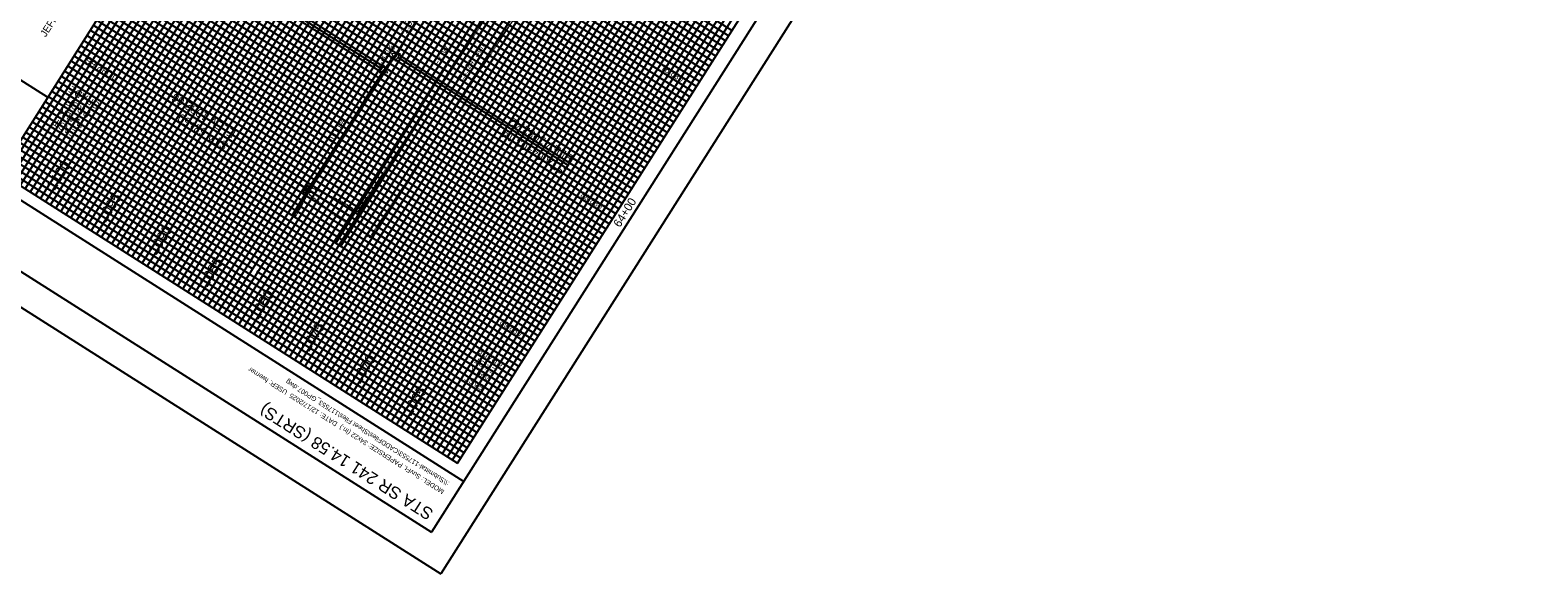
# Model space of a CAD drawing. Header units: feet. Extents: x 2249417 to 2250170, y 438279 to 439089.
# Tile 3 of 10: x 2249669 to 2250170, y 438279 to 438459. Entities that reach past the tile are written whole.
import ezdxf
from ezdxf.enums import TextEntityAlignment as Align

# ---------------------------------------------------------------- set-up
doc = ezdxf.new("R2010")
doc.units = ezdxf.units.FT
doc.header["$MEASUREMENT"] = 0
for name, pattern in [('OhDOT_USTN2', [0.11, 0.069, -0.041]), ('OhDOT_USTN5', [0.11, 0.055, -0.055]), ('waterex', [0])]:
    doc.linetypes.add(name, pattern=pattern)
doc.layers.add('0_Mview', color=7, linetype='Continuous', plot=False)
for name, color, linetype in [('DR_X_Storm_Sewer', 151, 'OhDOT_USTN5'), ('GE_P_CL_Text', 7, 'Continuous'), ('GE_X_Cells', 2, 'Continuous'), ('PF_P_Grade_Line', 7, 'Continuous'), ('PF_P_Text', 7, 'Continuous'), ('PF_X_Ground_Line', 3, 'OhDOT_USTN2'), ('PV_X_Text', 7, 'Continuous'), ('SH_Border', 7, 'Continuous'), ('SH_Data', 7, 'Continuous'), ('SH_Text', 7, 'Continuous'), ('UT_X_Water', 133, 'waterex'), ('XS_P_Finished_Grade', 3, 'Continuous')]:
    doc.layers.add(name, color=color, linetype=linetype)
doc.layers.add('SH_Major_Grid_Line', color=254, linetype='Continuous', transparency=0.3)
doc.layers.add('SH_Minor_Grid_Line', color=252, linetype='Continuous', transparency=0.5)
doc.styles.add('OHDOTSymbols', font='arial.ttf')
doc.styles.add('Slanted-Normal', font='font31.shx', dxfattribs={"height": 0.14})
doc.styles.get("Standard").update_dxf_attribs({"font": 'arial.ttf'})
doc.styles.add('Straight-Normal', font='font30.shx', dxfattribs={"height": 0.14})

# ---------------------------------------------------------------- blocks, each defined once
blk = doc.blocks.new('PI')
at = {"layer": 'GE_X_Cells', "color": 2, "linetype": 'Continuous', "lineweight": 0, "flags": 128}
blk.add_lwpolyline([(-0.073, -0.042), (0.073, -0.042), (0, 0.084), (-0.073, -0.042)], dxfattribs=at)

msp = doc.modelspace()

# ---------------------------------------------------------------- linework, layer by layer
at = {"layer": '0_Mview'}
for points in [[(2249785.598, 438446.424), (2249738.298, 438476.421)], [(2249791.112, 438450.195), (2249847.732, 438414.288)], [(2249760.418, 438406.738), (2249713.118, 438436.735)]]:
    msp.add_lwpolyline(points, dxfattribs=at)
at = {"layer": 'DR_X_Storm_Sewer', "color": 1}
msp.add_line((2249789.931, 438388.185), (2249744.998, 438416.681), dxfattribs=at)
at = {"layer": 'DR_X_Storm_Sewer'}
for p, q in [((2249760.392, 438405.734), (2249761.463, 438407.423)), ((2249772.4, 438402.263), (2249761.463, 438407.423)), ((2249769.722, 438398.04), (2249760.392, 438405.734)), ((2249777.774, 438398.855), (2249772.4, 438402.263)), ((2249775.634, 438394.291), (2249769.722, 438398.04)), ((2249775.634, 438394.291), (2249771.542, 438387.84)), ((2249783.154, 438392.482), (2249781.815, 438390.371)), ((2249780.701, 438391.078), (2249776.609, 438384.627)), ((2249781.815, 438390.371), (2249780.701, 438391.078))]:
    msp.add_line(p, q, dxfattribs=at)
for points in [[(2249783.154, 438392.482), (2249851.564, 438496.335), (2249877.338, 438530.746)], [(2249777.774, 438398.855), (2249843.983, 438499.367)]]:
    msp.add_lwpolyline(points, dxfattribs=at)
at = {"layer": 'PF_P_Grade_Line', "color": 7, "linetype": 'Continuous', "lineweight": -3, "flags": 128}
msp.add_lwpolyline([(2249756.004, 438397.695), (2249761.13, 438406.285), (2249774.654, 438427.312), (2249786.378, 438445.928), (2249790.4, 438450.648), (2249801.263, 438469.419)], dxfattribs=at)
at = {"layer": 'PF_X_Ground_Line', "color": 3, "linetype": 'OhDOT_USTN2', "lineweight": -3, "flags": 128}
msp.add_lwpolyline([(2249756.899, 438397.127), (2249759.262, 438401.368), (2249762.695, 438407.691), (2249765.1, 438410.92), (2249773.827, 438425.129), (2249780.729, 438437.315), (2249787.501, 438447.513), (2249789.149, 438450.27), (2249789.92, 438450.082), (2249790.011, 438450.17), (2249792.747, 438454.702), (2249801.041, 438469.086), (2249801.296, 438469.48), (2249801.306, 438469.492), (2249800.125, 438470.696), (2249800.049, 438470.799), (2249806.966, 438481.257), (2249808.517, 438483.549), (2249809.246, 438484.694), (2249809.622, 438485.341), (2249809.914, 438485.464), (2249810.552, 438486.102), (2249813.075, 438489.61), (2249813.143, 438489.623), (2249815.261, 438492.042), (2249815.713, 438492.568), (2249820.048, 438499.839), (2249820.654, 438500.79), (2249827.2, 438510.099), (2249829.753, 438514.564), (2249830.095, 438515.261), (2249831.724, 438519.247), (2249831.938, 438519.54), (2249832.194, 438519.861), (2249835.366, 438522.29), (2249836.151, 438523.117), (2249836.963, 438525.536), (2249838.181, 438527.844), (2249840.804, 438532.156), (2249843.813, 438536.331), (2249844.851, 438537.228), (2249845.409, 438538.336), (2249845.838, 438539.57), (2249847.072, 438540.925), (2249846.575, 438543.727), (2249847.427, 438543.581), (2249848.661, 438543.815), (2249849.864, 438545.76), (2249850.135, 438546), (2249852.198, 438551.421), (2249852.662, 438552.179), (2249855.235, 438554.447), (2249857.269, 438557.45), (2249857.358, 438557.588), (2249856.991, 438559.35), (2249859.693, 438560.748), (2249861.041, 438561.144), (2249862.302, 438565.221), (2249863.663, 438567.088), (2249864.666, 438569.574), (2249866.807, 438573.099), (2249870.146, 438577.223), (2249873.47, 438581.826), (2249875.746, 438585.447), (2249878.55, 438590.4), (2249881.37, 438595.146), (2249884.345, 438600.631), (2249886.46, 438604.066), (2249889.743, 438608.701), (2249890.593, 438610.048), (2249892.635, 438613.16), (2249895.948, 438617.488), (2249896.165, 438617.745), (2249896.198, 438617.805), (2249896.214, 438617.829), (2249898.379, 438621.772), (2249900.244, 438624.737), (2249901.456, 438627.117), (2249905.518, 438633.125), (2249916.088, 438645.449), (2249918.729, 438649.321), (2249924.302, 438657.442), (2249930.42, 438667.351), (2249930.618, 438667.708), (2249931.727, 438669.667), (2249936.983, 438681.42), (2249937.155, 438682.18), (2249938.764, 438684.237), (2249936.508, 438689.483), (2249937.691, 438691.436), (2249940.332, 438696.585), (2249941.034, 438696.365), (2249942.074, 438698.762), (2249942.4, 438699.547), (2249942.919, 438700.713), (2249943.262, 438701.897), (2249944.019, 438703.885), (2249944.894, 438705.9), (2249946.306, 438709.709), (2249946.878, 438710.448), (2249947.463, 438710.259), (2249947.966, 438710.098)], dxfattribs=at)
at = {"layer": 'SH_Border'}
for p, q in [((2250169.539, 438853.026), (2249805.354, 438278.771)), ((2250155.739, 438849.937), (2249802.265, 438292.571)), ((2249458.289, 438534.399), (2249812.976, 438309.461)), ((2249447.578, 438517.509), (2249802.265, 438292.571)), ((2249433.777, 438514.42), (2249805.354, 438278.771))]:
    msp.add_line(p, q, dxfattribs=at)
at = {"layer": 'SH_Border', "color": 7, "linetype": 'Continuous', "flags": 128}
msp.add_lwpolyline([(2249674.778, 438436.976), (2249476.322, 438562.834)], dxfattribs=at)
at = {"layer": 'SH_Data', "color": 7, "linetype": 'Continuous'}
for p, q in [((2249915.977, 438817.304), (2249658.887, 438411.919)), ((2249810.896, 438315.517), (2250067.986, 438720.902)), ((2249658.887, 438411.919), (2249810.896, 438315.517))]:
    msp.add_line(p, q, dxfattribs=at)
at = {"layer": 'SH_Major_Grid_Line', "color": 254, "linetype": 'Continuous'}
for p, q in [((2249675.777, 438401.208), (2249932.867, 438806.593)), ((2249692.667, 438390.496), (2249949.757, 438795.881)), ((2249709.557, 438379.785), (2249966.647, 438785.17)), ((2249726.447, 438369.074), (2249983.537, 438774.459)), ((2249743.337, 438358.362), (2250000.426, 438763.747)), ((2249760.227, 438347.651), (2250017.316, 438753.036)), ((2249777.116, 438336.94), (2250034.188, 438742.296)), ((2249794.006, 438326.228), (2250051.096, 438731.613)), ((2249896.587, 438450.636), (2249744.578, 438547.038)), ((2249885.875, 438433.746), (2249733.867, 438530.148)), ((2249875.164, 438416.856), (2249723.155, 438513.258)), ((2249864.453, 438399.966), (2249712.444, 438496.368)), ((2249853.741, 438383.076), (2249701.733, 438479.478)), ((2249843.03, 438366.187), (2249691.021, 438462.589)), ((2249832.319, 438349.297), (2249680.31, 438445.699)), ((2249821.608, 438332.407), (2249669.599, 438428.809))]:
    msp.add_line(p, q, dxfattribs=at)
at = {"layer": 'SH_Minor_Grid_Line', "color": 252, "linetype": 'Continuous'}
for p, q in [((2249660.576, 438410.848), (2249917.666, 438816.233)), ((2249662.265, 438409.777), (2249919.355, 438815.162)), ((2249663.954, 438408.706), (2249921.044, 438814.09)), ((2249665.643, 438407.634), (2249922.733, 438813.019)), ((2249667.332, 438406.563), (2249924.422, 438811.948)), ((2249669.021, 438405.492), (2249926.111, 438810.877)), ((2249670.71, 438404.421), (2249927.8, 438809.806)), ((2249672.399, 438403.35), (2249929.489, 438808.735)), ((2249674.088, 438402.279), (2249931.178, 438807.664)), ((2249677.466, 438400.137), (2249934.556, 438805.521)), ((2249679.155, 438399.065), (2249936.245, 438804.45)), ((2249680.844, 438397.994), (2249937.934, 438803.379)), ((2249682.533, 438396.923), (2249939.623, 438802.308)), ((2249684.222, 438395.852), (2249941.312, 438801.237)), ((2249685.911, 438394.781), (2249943.001, 438800.166)), ((2249687.6, 438393.71), (2249944.69, 438799.095)), ((2249689.289, 438392.639), (2249946.379, 438798.023)), ((2249690.978, 438391.567), (2249948.068, 438796.952)), ((2249694.356, 438389.425), (2249951.446, 438794.81)), ((2249696.045, 438388.354), (2249953.135, 438793.739)), ((2249697.734, 438387.283), (2249954.824, 438792.668)), ((2249699.423, 438386.212), (2249956.513, 438791.597)), ((2249701.112, 438385.141), (2249958.202, 438790.526)), ((2249702.801, 438384.07), (2249959.891, 438789.454)), ((2249704.49, 438382.998), (2249961.58, 438788.383)), ((2249706.179, 438381.927), (2249963.269, 438787.312)), ((2249707.868, 438380.856), (2249964.958, 438786.241)), ((2249711.246, 438378.714), (2249968.336, 438784.099)), ((2249712.935, 438377.643), (2249970.025, 438783.028)), ((2249714.624, 438376.572), (2249971.714, 438781.956)), ((2249716.313, 438375.5), (2249973.403, 438780.885)), ((2249718.002, 438374.429), (2249975.092, 438779.814)), ((2249719.691, 438373.358), (2249976.781, 438778.743)), ((2249721.38, 438372.287), (2249978.47, 438777.672)), ((2249723.069, 438371.216), (2249980.159, 438776.601)), ((2249724.758, 438370.145), (2249981.848, 438775.53)), ((2249728.136, 438368.003), (2249985.226, 438773.387)), ((2249729.825, 438366.931), (2249986.915, 438772.316)), ((2249731.514, 438365.86), (2249988.604, 438771.245)), ((2249733.203, 438364.789), (2249990.293, 438770.174)), ((2249734.892, 438363.718), (2249991.981, 438769.103)), ((2249736.581, 438362.647), (2249993.67, 438768.032)), ((2249738.27, 438361.576), (2249995.359, 438766.961)), ((2249739.959, 438360.505), (2249997.048, 438765.889)), ((2249741.648, 438359.433), (2249998.737, 438764.818)), ((2249745.026, 438357.291), (2250002.115, 438762.676)), ((2249746.715, 438356.22), (2250003.804, 438761.605)), ((2249748.404, 438355.149), (2250005.493, 438760.534)), ((2249750.093, 438354.078), (2250007.182, 438759.463)), ((2249751.782, 438353.007), (2250008.871, 438758.392)), ((2249753.471, 438351.936), (2250010.56, 438757.32)), ((2249755.16, 438350.864), (2250012.249, 438756.249)), ((2249756.849, 438349.793), (2250013.938, 438755.178)), ((2249758.538, 438348.722), (2250015.627, 438754.107)), ((2249761.916, 438346.58), (2250019.005, 438751.965)), ((2249763.605, 438345.509), (2250020.694, 438750.894)), ((2249765.294, 438344.438), (2250022.383, 438749.822)), ((2249766.983, 438343.366), (2250024.072, 438748.751)), ((2249768.672, 438342.295), (2250025.761, 438747.68)), ((2249770.361, 438341.224), (2250027.432, 438746.581)), ((2249772.05, 438340.153), (2250029.121, 438745.51)), ((2249773.738, 438339.082), (2250030.81, 438744.439)), ((2249775.427, 438338.011), (2250032.499, 438743.368)), ((2249778.805, 438335.869), (2250035.877, 438741.225)), ((2249780.494, 438334.797), (2250037.566, 438740.154)), ((2249782.183, 438333.726), (2250039.255, 438739.083)), ((2249783.872, 438332.655), (2250040.944, 438738.012)), ((2249785.561, 438331.584), (2250042.633, 438736.941)), ((2249787.25, 438330.513), (2250044.322, 438735.87)), ((2249788.939, 438329.442), (2250046.011, 438734.798)), ((2249790.628, 438328.371), (2250047.7, 438733.727)), ((2249792.317, 438327.299), (2250049.389, 438732.656)), ((2249795.695, 438325.157), (2250052.785, 438730.542)), ((2249797.384, 438324.086), (2250054.474, 438729.471)), ((2249799.073, 438323.015), (2250056.163, 438728.4)), ((2249800.762, 438321.944), (2250057.852, 438727.329)), ((2249802.451, 438320.873), (2250059.541, 438726.258)), ((2249804.14, 438319.802), (2250061.23, 438725.186)), ((2249805.829, 438318.73), (2250062.919, 438724.115)), ((2249807.518, 438317.659), (2250064.608, 438723.044)), ((2249809.207, 438316.588), (2250066.297, 438721.973)), ((2249900.871, 438457.392), (2249748.863, 438553.794)), ((2249901.942, 438459.081), (2249749.934, 438555.483)), ((2249897.658, 438452.325), (2249745.649, 438548.727)), ((2249898.729, 438454.014), (2249746.72, 438550.416)), ((2249899.8, 438455.703), (2249747.791, 438552.105)), ((2249894.445, 438447.258), (2249742.436, 438543.66)), ((2249895.516, 438448.947), (2249743.507, 438545.349)), ((2249891.231, 438442.191), (2249739.222, 438538.593)), ((2249892.302, 438443.88), (2249740.294, 438540.282)), ((2249893.373, 438445.569), (2249741.365, 438541.971)), ((2249888.018, 438437.124), (2249736.009, 438533.526)), ((2249889.089, 438438.813), (2249737.08, 438535.215)), ((2249890.16, 438440.502), (2249738.151, 438536.904)), ((2249884.804, 438432.057), (2249732.796, 438528.459)), ((2249886.947, 438435.435), (2249734.938, 438531.837)), ((2249881.591, 438426.99), (2249729.582, 438523.392)), ((2249882.662, 438428.679), (2249730.653, 438525.081)), ((2249883.733, 438430.368), (2249731.724, 438526.77)), ((2249878.378, 438421.923), (2249726.369, 438518.325)), ((2249879.449, 438423.612), (2249727.44, 438520.014)), ((2249880.52, 438425.301), (2249728.511, 438521.703)), ((2249876.235, 438418.545), (2249724.227, 438514.947)), ((2249877.306, 438420.234), (2249725.298, 438516.636)), ((2249871.951, 438411.789), (2249719.942, 438508.191)), ((2249873.022, 438413.478), (2249721.013, 438509.88)), ((2249874.093, 438415.167), (2249722.084, 438511.569)), ((2249868.737, 438406.722), (2249716.729, 438503.124)), ((2249869.808, 438408.411), (2249717.8, 438504.813)), ((2249870.88, 438410.1), (2249718.871, 438506.502)), ((2249865.524, 438401.655), (2249713.515, 438498.057)), ((2249866.595, 438403.344), (2249714.586, 438499.746)), ((2249867.666, 438405.033), (2249715.657, 438501.435)), ((2249862.311, 438396.588), (2249710.302, 438492.99)), ((2249863.382, 438398.277), (2249711.373, 438494.679)), ((2249859.097, 438391.521), (2249707.088, 438487.923)), ((2249860.168, 438393.21), (2249708.16, 438489.612)), ((2249861.239, 438394.899), (2249709.231, 438491.301)), ((2249855.884, 438386.454), (2249703.875, 438482.856)), ((2249856.955, 438388.143), (2249704.946, 438484.545)), ((2249858.026, 438389.832), (2249706.017, 438486.234)), ((2249852.67, 438381.388), (2249700.662, 438477.789)), ((2249854.813, 438384.765), (2249702.804, 438481.167)), ((2249849.457, 438376.321), (2249697.448, 438472.722)), ((2249850.528, 438378.01), (2249698.519, 438474.411)), ((2249851.599, 438379.699), (2249699.59, 438476.1)), ((2249846.244, 438371.254), (2249694.235, 438467.656)), ((2249847.315, 438372.943), (2249695.306, 438469.345)), ((2249848.386, 438374.632), (2249696.377, 438471.034)), ((2249844.101, 438367.876), (2249692.093, 438464.278)), ((2249845.172, 438369.565), (2249693.164, 438465.967)), ((2249839.817, 438361.12), (2249687.808, 438457.522)), ((2249840.888, 438362.809), (2249688.879, 438459.211)), ((2249841.959, 438364.498), (2249689.95, 438460.9)), ((2249836.603, 438356.053), (2249684.595, 438452.455)), ((2249837.675, 438357.742), (2249685.666, 438454.144)), ((2249838.746, 438359.431), (2249686.737, 438455.833)), ((2249833.39, 438350.986), (2249681.381, 438447.388)), ((2249834.461, 438352.675), (2249682.452, 438449.077)), ((2249835.532, 438354.364), (2249683.523, 438450.766)), ((2249830.177, 438345.919), (2249678.168, 438442.321)), ((2249831.248, 438347.608), (2249679.239, 438444.01)), ((2249826.963, 438340.852), (2249674.954, 438437.254)), ((2249828.034, 438342.541), (2249676.026, 438438.943)), ((2249829.105, 438344.23), (2249677.097, 438440.632)), ((2249823.75, 438335.785), (2249671.741, 438432.187)), ((2249824.821, 438337.474), (2249672.812, 438433.876)), ((2249825.892, 438339.163), (2249673.883, 438435.565)), ((2249742.843, 438379.99), (2249668.528, 438427.12)), ((2249822.679, 438334.096), (2249670.67, 438430.498)), ((2249818.394, 438327.34), (2249666.385, 438423.742)), ((2249819.465, 438329.029), (2249667.456, 438425.431)), ((2249815.181, 438322.273), (2249663.172, 438418.675)), ((2249816.252, 438323.962), (2249664.243, 438420.364)), ((2249817.323, 438325.651), (2249665.314, 438422.053)), ((2249811.967, 438317.206), (2249659.959, 438413.608)), ((2249813.038, 438318.895), (2249661.03, 438415.297)), ((2249814.11, 438320.584), (2249662.101, 438416.986)), ((2249820.536, 438330.718), (2249744.185, 438379.139))]:
    msp.add_line(p, q, dxfattribs=at)
at = {"layer": 'UT_X_Water'}
for points in [[(2249770.411, 438388.558), (2249840.712, 438501.53), (2249879.781, 438506.292), (2249902.903, 438541.128), (2249887.829, 438574.604), (2249932.185, 438641.205), (2249943.336, 438657.817), (2249952.276, 438675.668), (2249960.79, 438702.001)], [(2249772.1, 438387.487), (2249842.401, 438500.459), (2249881.47, 438505.22), (2249904.592, 438540.057), (2249889.518, 438573.533), (2249933.874, 438640.134), (2249945.025, 438656.746), (2249953.965, 438674.596), (2249962.479, 438700.93)]]:
    msp.add_lwpolyline(points, dxfattribs=at)
at = {"layer": 'XS_P_Finished_Grade', "color": 6, "linetype": 'Continuous', "lineweight": -3}
msp.add_circle((2249761.13, 438406.285), 0.25, dxfattribs=at)

# ---------------------------------------------------------------- block references
at = {"layer": '0_Mview', "xscale": 20, "yscale": 20, "zscale": 20}
for p, rotation in [((2249790.4, 438450.648), 57.61767281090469), ((2249786.309, 438445.972), 237.6176728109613), ((2249761.13, 438406.285), 237.6176728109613)]:
    msp.add_blockref('PI', p, dxfattribs=dict(at, rotation=rotation))

# ---------------------------------------------------------------- texts
at = {"layer": 'GE_P_CL_Text', "insert": (2249665.45, 438447.533), "char_height": 2.4, "width": 87.36758, "attachment_point": 1, "rotation": 57.61767, "style": 'Slanted-Normal'}
msp.add_mtext('\\pxqc;JEFFREY W EITGER SR & CATHERINE M TTEESREVOCABLE TRUST', dxfattribs=at)
at = {"layer": 'PF_P_Text', "color": 7, "linetype": 'Continuous', "lineweight": -3}
for s, insert, char_height, attachment_point, rotation, style in [('1.02%', (2249796.125, 438461.806), 2.4, 8, 59.94313, 'Slanted-Normal'), ('-3.83%', (2249787.05, 438449.553), 2.4, 8, 49.06734, 'Slanted-Normal'), ('1082.66', (2249693.287, 438447.534), 2.4, 8, 147.61767, 'Slanted-Normal'), ('1082.91', (2249887.472, 438442.799), 2, 7, 147.61767, 'Straight-Normal'), ('EAST\\PWALK\\PPROP\\PGRADE', (2249687.622, 438437.883, 1083.62), 2.4, 8, 147.61767, 'Slanted-Normal'), ('0.00%', (2249771.995, 438425.36), 2.4, 8, 58.25936, 'Slanted-Normal'), ('1082.82', (2249860.694, 438400.574), 2, 7, 147.61767, 'Straight-Normal'), ('1082.62', (2249833.915, 438358.349), 2, 7, 147.61767, 'Straight-Normal'), ('EAST\\PWALK\\PEXIST\\PGRADE', (2249822.398, 438351.487), 2, 8, 147.61767, 'Straight-Normal')]:
    msp.add_mtext(s, dxfattribs=dict(at, insert=insert, char_height=char_height, attachment_point=attachment_point, rotation=rotation, style=style))
at = {"layer": 'PV_X_Text', "width": 725.59682, "attachment_point": 1}
for s, insert, char_height, rotation, style in [('\\pxt8;Ex. W', (2249802.884, 438448.242), 2, 57.61767, 'Straight-Normal'), ('\\pxt8;Ex. 24" Stm', (2249810.729, 438443.267), 2, 57.61767, 'Straight-Normal'), ('STA 63+50\\PELEV 1082.66', (2249733.508, 438419.261, 3.339), 2.8, 147.61767, 'Slanted-Normal'), ('STA 64+03.14\\PELEV 1082.42', (2249845.452, 438411.194, 3.339), 2.8, 147.61767, 'Slanted-Normal')]:
    msp.add_mtext(s, dxfattribs=dict(at, insert=insert, char_height=char_height, rotation=rotation, style=style))
at = {"layer": 'SH_Border', "color": 7, "linetype": 'Continuous', "insert": (2249865.206, 438399.489), "char_height": 2.8, "width": 19.18517, "attachment_point": 2, "rotation": 57.61767, "style": 'Slanted-Normal'}
msp.add_mtext('64+00', dxfattribs=at)
at = {"layer": 'SH_Data', "linetype": 'Continuous'}
for s, p in [('MODEL: SuvFt. PAPERSIZE: 34x22 (In.)  DATE: 12/17/2025  USER: fwerner', (2249806.639, 438306.494)), (':\\\\Submittal-117553\\CADDFiles\\Sheet Files\\117553_GP007.dwg', (2249808.369, 438309.221))]:
    msp.add_text(s, height=1.6, rotation=147.61767, dxfattribs=at).set_placement(p)
at = {"layer": 'SH_Data', "char_height": 3.5, "width": 20.80085, "attachment_point": 1, "rotation": 57.61767, "style": 'Slanted-Normal'}
for s, insert in [('1100', (2249674.11, 438407.621)), ('1095', (2249691, 438396.91)), ('1090', (2249707.89, 438386.198)), ('\\pxt3;1085', (2249724.779, 438375.487)), ('1080', (2249741.669, 438364.776)), ('1075', (2249758.559, 438354.064)), ('1070', (2249775.449, 438343.353)), ('1065', (2249792.357, 438332.67))]:
    msp.add_mtext(s, dxfattribs=dict(at, insert=insert))
at = {"layer": 'SH_Text', "linetype": 'Continuous', "style": 'OHDOTSymbols'}
msp.add_text('STA SR 241 14.58 (SRTS)', height=4, rotation=147.61767, dxfattribs=at).set_placement((2249772.868, 438314.217), align=Align.TOP_CENTER)

doc.saveas('drawing.dxf')
